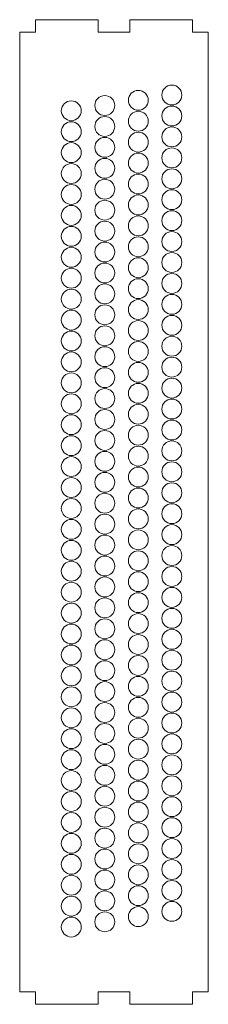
# Model space of a CAD drawing. Header units: millimetres. Extents: x 0 to 90, y -6 to 464.
import ezdxf

# ---------------------------------------------------------------- set-up
doc = ezdxf.new("R2010")
doc.units = ezdxf.units.MM

msp = doc.modelspace()

# ---------------------------------------------------------------- linework, layer by layer
at = {"color": 7, "linetype": 'Continuous', "lineweight": 15}
for p, q in [((7.5, 464.4), (7.5, 458.4)), ((37.5, 464.4), (7.5, 464.4)), ((37.5, 458.4), (37.5, 464.4)), ((52.5, 464.4), (52.5, 458.4)), ((82.5, 464.4), (52.5, 464.4)), ((82.5, 458.4), (82.5, 464.4)), ((7.5, 458.4), (0, 458.4)), ((0, 458.4), (0, 0)), ((52.5, 458.4), (37.5, 458.4)), ((90, 458.4), (82.5, 458.4)), ((90, 0), (90, 458.4)), ((0, 0), (7.5, 0)), ((7.5, 0), (7.5, -6)), ((37.5, 0), (52.5, 0)), ((37.5, -6), (37.5, 0)), ((52.5, 0), (52.5, -6)), ((82.5, 0), (90, 0)), ((82.5, -6), (82.5, 0)), ((7.5, -6), (37.5, -6)), ((52.5, -6), (82.5, -6))]:
    msp.add_line(p, q, dxfattribs=at)
for centre in [(72.6, 428.4), (40.6, 423.4), (56.6, 425.9), (24.6, 420.9), (56.6, 415.9), (72.6, 418.4), (24.6, 410.9), (40.6, 413.4), (56.6, 405.9), (72.6, 408.4), (24.6, 400.9), (40.6, 403.4), (56.6, 395.9), (72.6, 398.4), (24.6, 390.9), (40.6, 393.4), (56.6, 385.9), (72.6, 388.4), (40.6, 383.4), (24.6, 380.9), (72.6, 378.4), (40.6, 373.4), (56.6, 375.9), (24.6, 370.9), (72.6, 368.4), (40.6, 363.4), (56.6, 365.9), (24.6, 360.9), (72.6, 358.4), (40.6, 353.4), (56.6, 355.9), (24.6, 350.9), (72.6, 348.4), (40.6, 343.4), (56.6, 345.9), (24.6, 340.9), (56.6, 335.9), (72.6, 338.4), (24.6, 330.9), (40.6, 333.4), (56.6, 325.9), (72.6, 328.4), (24.6, 320.9), (40.6, 323.4), (56.6, 315.9), (72.6, 318.4), (24.6, 310.9), (40.6, 313.4), (56.6, 305.9), (72.6, 308.4), (40.6, 303.4), (24.6, 300.9), (72.6, 298.4), (40.6, 293.4), (56.6, 295.9), (24.6, 290.9), (72.6, 288.4), (40.6, 283.4), (56.6, 285.9), (24.6, 280.9), (72.6, 278.4), (40.6, 273.4), (56.6, 275.9), (24.6, 270.9), (72.6, 268.4), (40.6, 263.4), (56.6, 265.9), (24.6, 260.9), (56.6, 255.9), (72.6, 258.4), (24.6, 250.9), (40.6, 253.4), (56.6, 245.9), (72.6, 248.4), (24.6, 240.9), (40.6, 243.4), (56.6, 235.9), (72.6, 238.4), (24.6, 230.9), (40.6, 233.4), (56.6, 225.9), (72.6, 228.4), (40.6, 223.4), (24.6, 220.9), (72.6, 218.4), (40.6, 213.4), (56.6, 215.9), (24.6, 210.9), (72.6, 208.4), (40.6, 203.4), (56.6, 205.9), (24.6, 200.9), (72.6, 198.4), (40.6, 193.4), (56.6, 195.9), (24.6, 190.9), (72.6, 188.4), (56.6, 185.9), (24.6, 180.9), (40.6, 183.4), (56.6, 175.9), (72.6, 178.4), (24.6, 170.9), (40.6, 173.4), (56.6, 165.9), (72.6, 168.4), (24.6, 160.9), (40.6, 163.4), (56.6, 155.9), (72.6, 158.4), (24.6, 150.9), (40.6, 153.4), (56.6, 145.9), (72.6, 148.4), (40.6, 143.4), (24.6, 140.9), (72.6, 138.4), (40.6, 133.4), (56.6, 135.9), (24.6, 130.9), (72.6, 128.4), (40.6, 123.4), (56.6, 125.9), (24.6, 120.9), (72.6, 118.4), (40.6, 113.4), (56.6, 115.9), (24.6, 110.9), (72.6, 108.4), (56.6, 105.9), (24.6, 100.9), (40.6, 103.4), (56.6, 95.9), (72.6, 98.4), (24.6, 90.9), (40.6, 93.4), (56.6, 85.9), (72.6, 88.4), (24.6, 80.9), (40.6, 83.4), (56.6, 75.9), (72.6, 78.4), (24.6, 70.9), (40.6, 73.4), (56.6, 65.9), (72.6, 68.4), (40.6, 63.4), (24.6, 60.9), (72.6, 58.4), (40.6, 53.4), (56.6, 55.9), (24.6, 50.9), (72.6, 48.4), (40.6, 43.4), (56.6, 45.9), (24.6, 40.9), (72.6, 38.4), (40.6, 33.4), (56.6, 35.9), (24.6, 30.9)]:
    msp.add_circle(centre, 4.75, dxfattribs=at)

doc.saveas('drawing.dxf')
